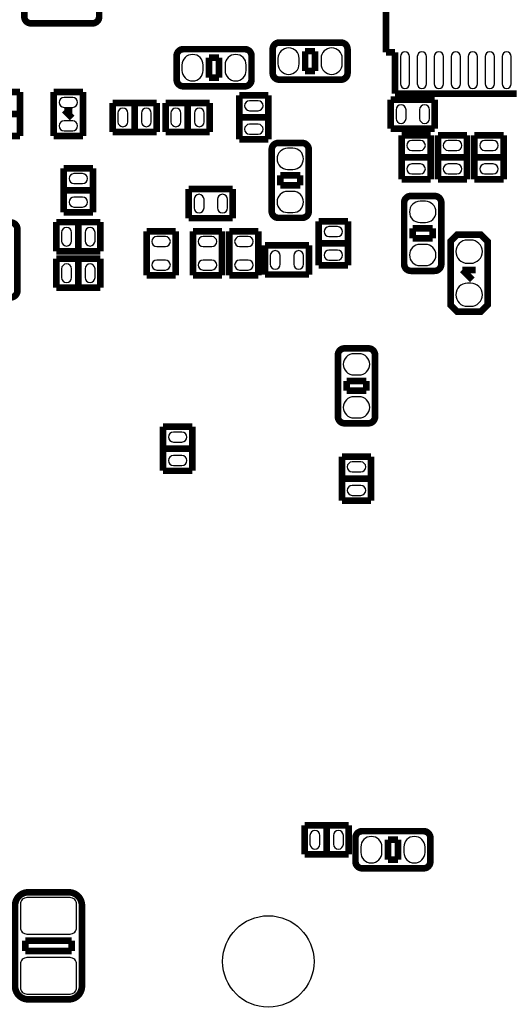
# Model space of a CAD drawing. Extents: x 0 to 181, y -28 to 74.
# Tile 3 of 13: x 31 to 50, y 16 to 54. Entities that reach past the tile are written whole.
import ezdxf

# ---------------------------------------------------------------- set-up
doc = ezdxf.new("R2010")
doc.units = 0
doc.layers.add('DXF_BOT', color=7, linetype='CONTINUOUS')

msp = doc.modelspace()

# ---------------------------------------------------------------- linework, layer by layer
at = {"layer": 'DXF_BOT', "const_width": 0.254}
for points in [[(44.694094, 57.063894), (44.694094, 52.410106)], [(41.9735, 52.451), (41.5925, 52.451)], [(41.5925, 52.451), (41.5925, 51.689)], [(41.9735, 51.689), (41.9735, 52.451)], [(44.694094, 52.410106), (45.040042, 52.410106)], [(45.040042, 52.410106), (45.040042, 50.820828)], [(38.2905, 52.197), (37.9095, 52.197)], [(37.9095, 52.197), (37.9095, 51.435)], [(38.2905, 51.435), (38.2905, 52.197)], [(41.5925, 51.689), (41.9735, 51.689)], [(37.9095, 51.435), (38.2905, 51.435)], [(30.6578, 50.881788), (29.5402, 50.881788)], [(30.6578, 49.194212), (30.6578, 50.881788)], [(31.9532, 50.881788), (31.9532, 49.194212)], [(33.0708, 50.881788), (31.9532, 50.881788)], [(33.0708, 49.194212), (33.0708, 50.881788)], [(45.040042, 50.820828), (49.701958, 50.820828)], [(34.208212, 50.4698), (34.208212, 49.3522)], [(35.895788, 50.4698), (34.208212, 50.4698)], [(35.052, 50.4698), (35.052, 49.3522)], [(35.895788, 49.3522), (35.895788, 50.4698)], [(36.240212, 50.4698), (36.240212, 49.3522)], [(37.927788, 50.4698), (36.240212, 50.4698)], [(37.084, 49.3522), (37.084, 50.4698)], [(37.927788, 49.3522), (37.927788, 50.4698)], [(40.1828, 50.754788), (39.0652, 50.754788)], [(39.0652, 50.754788), (39.0652, 49.067212)], [(40.1828, 49.067212), (40.1828, 50.754788)], [(46.563788, 50.5968), (44.876212, 50.5968)], [(44.876212, 50.5968), (44.876212, 49.4792)], [(46.563788, 49.4792), (46.563788, 50.5968)], [(32.662114, 49.887886), (32.361886, 50.188114)], [(32.361886, 50.188114), (32.662114, 50.188114)], [(29.5402, 50.038), (30.6578, 50.038)], [(39.0652, 49.911), (40.1828, 49.911)], [(34.208212, 49.3522), (35.895788, 49.3522)], [(36.240212, 49.3522), (37.927788, 49.3522)], [(44.876212, 49.4792), (46.563788, 49.4792)], [(29.5402, 49.194212), (30.6578, 49.194212)], [(31.9532, 49.194212), (33.0708, 49.194212)], [(39.0652, 49.067212), (40.1828, 49.067212)], [(45.2882, 49.230788), (45.2882, 47.543212)], [(46.4058, 49.230788), (45.2882, 49.230788)], [(46.4058, 47.543212), (46.4058, 49.230788)], [(46.6852, 49.230788), (46.6852, 47.543212)], [(47.8028, 49.230788), (46.6852, 49.230788)], [(47.8028, 47.543212), (47.8028, 49.230788)], [(48.0822, 49.230788), (48.0822, 47.543212)], [(49.1998, 49.230788), (48.0822, 49.230788)], [(49.1998, 47.543212), (49.1998, 49.230788)], [(46.4058, 48.387), (45.2882, 48.387)], [(47.8028, 48.387), (46.6852, 48.387)], [(49.1998, 48.387), (48.0822, 48.387)], [(33.4518, 47.960788), (32.3342, 47.960788)], [(32.3342, 47.960788), (32.3342, 46.273212)], [(33.4518, 46.273212), (33.4518, 47.960788)], [(40.64, 47.6885), (40.64, 47.3075)], [(41.402, 47.6885), (40.64, 47.6885)], [(41.402, 47.3075), (41.402, 47.6885)], [(45.2882, 47.543212), (46.4058, 47.543212)], [(46.6852, 47.543212), (47.8028, 47.543212)], [(48.0822, 47.543212), (49.1998, 47.543212)], [(32.3342, 47.117), (33.4518, 47.117)], [(38.816788, 47.1678), (37.129212, 47.1678)], [(37.129212, 47.1678), (37.129212, 46.0502)], [(38.816788, 46.0502), (38.816788, 47.1678)], [(40.64, 47.3075), (41.402, 47.3075)], [(32.3342, 46.273212), (33.4518, 46.273212)], [(37.129212, 46.0502), (38.816788, 46.0502)], [(43.2308, 45.928788), (42.1132, 45.928788)], [(42.1132, 45.928788), (42.1132, 44.241212)], [(43.2308, 44.241212), (43.2308, 45.928788)], [(32.049212, 45.8978), (32.049212, 44.7802)], [(33.736788, 45.8978), (32.049212, 45.8978)], [(32.893, 44.7802), (32.893, 45.8978)], [(33.736788, 44.7802), (33.736788, 45.8978)], [(35.5092, 45.547788), (35.5092, 43.860212)], [(36.6268, 45.547788), (35.5092, 45.547788)], [(36.6268, 43.860212), (36.6268, 45.547788)], [(37.2872, 45.547788), (37.2872, 43.860212)], [(38.4048, 45.547788), (37.2872, 45.547788)], [(38.4048, 43.860212), (38.4048, 45.547788)], [(38.6842, 45.547788), (38.6842, 43.860212)], [(39.8018, 45.547788), (38.6842, 45.547788)], [(39.8018, 43.860212), (39.8018, 45.547788)], [(45.72, 45.6565), (45.72, 45.2755)], [(46.482, 45.6565), (45.72, 45.6565)], [(46.482, 45.2755), (46.482, 45.6565)], [(45.72, 45.2755), (46.482, 45.2755)], [(41.737788, 45.0088), (40.050212, 45.0088)], [(40.050212, 45.0088), (40.050212, 43.8912)], [(41.737788, 43.8912), (41.737788, 45.0088)], [(42.1132, 45.085), (43.2308, 45.085)], [(32.049212, 44.7802), (33.736788, 44.7802)], [(32.049212, 44.5008), (32.049212, 43.3832)], [(33.736788, 44.5008), (32.049212, 44.5008)], [(32.893, 43.3832), (32.893, 44.5008)], [(33.736788, 43.3832), (33.736788, 44.5008)], [(42.1132, 44.241212), (43.2308, 44.241212)], [(47.625, 44.069), (48.133, 44.069)], [(48.006, 43.688), (47.625, 44.069)], [(35.5092, 43.860212), (36.6268, 43.860212)], [(37.2872, 43.860212), (38.4048, 43.860212)], [(38.6842, 43.860212), (39.8018, 43.860212)], [(40.050212, 43.8912), (41.737788, 43.8912)], [(32.049212, 43.3832), (33.736788, 43.3832)], [(43.18, 39.8145), (43.18, 39.4335)], [(43.942, 39.8145), (43.18, 39.8145)], [(43.942, 39.4335), (43.942, 39.8145)], [(43.18, 39.4335), (43.942, 39.4335)], [(37.2618, 38.054788), (36.1442, 38.054788)], [(36.1442, 38.054788), (36.1442, 36.367212)], [(37.2618, 36.367212), (37.2618, 38.054788)], [(36.1442, 37.211), (37.2618, 37.211)], [(43.0022, 36.911788), (43.0022, 35.224212)], [(44.1198, 36.911788), (43.0022, 36.911788)], [(44.1198, 35.224212), (44.1198, 36.911788)], [(36.1442, 36.367212), (37.2618, 36.367212)], [(44.1198, 36.068), (43.0022, 36.068)], [(43.0022, 35.224212), (44.1198, 35.224212)], [(41.574212, 22.7838), (41.574212, 21.6662)], [(43.261788, 22.7838), (41.574212, 22.7838)], [(42.418, 21.6662), (42.418, 22.7838)], [(43.261788, 21.6662), (43.261788, 22.7838)], [(45.1485, 22.225), (44.7675, 22.225)], [(44.7675, 22.225), (44.7675, 21.463)], [(45.1485, 21.463), (45.1485, 22.225)], [(41.574212, 21.6662), (43.261788, 21.6662)], [(44.7675, 21.463), (45.1485, 21.463)], [(32.639, 18.360898), (30.861, 18.360898)], [(30.861, 18.360898), (30.861, 17.961102)], [(32.639, 17.961102), (32.639, 18.360898)], [(30.861, 17.961102), (32.639, 17.961102)]]:
    msp.add_lwpolyline(points, dxfattribs=at)
for points in [[(30.8229, 53.7718), (30.8229, 54.6862, -0.414214), (31.0769, 54.9402), (33.4391, 54.9402, -0.414214), (33.6931, 54.6862), (33.6931, 53.7718, -0.414214), (33.4391, 53.5178), (31.0769, 53.5178, -0.414214), (30.8229, 53.7718)], [(43.2181, 52.5272), (43.2181, 51.6128, -0.414214), (42.9641, 51.3588), (40.6019, 51.3588, -0.414214), (40.3479, 51.6128), (40.3479, 52.5272, -0.414214), (40.6019, 52.7812), (42.9641, 52.7812, -0.414214), (43.2181, 52.5272)], [(39.5351, 52.2732), (39.5351, 51.3588, -0.414214), (39.2811, 51.1048), (36.9189, 51.1048, -0.414214), (36.6649, 51.3588), (36.6649, 52.2732, -0.414214), (36.9189, 52.5272), (39.2811, 52.5272, -0.414214), (39.5351, 52.2732)], [(40.5638, 48.9331), (41.4782, 48.9331, -0.414214), (41.7322, 48.6791), (41.7322, 46.3169, -0.414214), (41.4782, 46.0629), (40.5638, 46.0629, -0.414214), (40.3098, 46.3169), (40.3098, 48.6791, -0.414214), (40.5638, 48.9331)], [(45.6438, 46.9011), (46.5582, 46.9011, -0.414214), (46.8122, 46.6471), (46.8122, 44.2849, -0.414214), (46.5582, 44.0309), (45.6438, 44.0309, -0.414214), (45.3898, 44.2849), (45.3898, 46.6471, -0.414214), (45.6438, 46.9011)], [(30.3022, 43.0149), (29.3878, 43.0149, -0.414214), (29.1338, 43.2689), (29.1338, 45.6311, -0.414214), (29.3878, 45.8851), (30.3022, 45.8851, -0.414214), (30.5562, 45.6311), (30.5562, 43.2689, -0.414214), (30.3022, 43.0149)], [(43.1038, 41.0591), (44.0182, 41.0591, -0.414214), (44.2722, 40.8051), (44.2722, 38.4429, -0.414214), (44.0182, 38.1889), (43.1038, 38.1889, -0.414214), (42.8498, 38.4429), (42.8498, 40.8051, -0.414214), (43.1038, 41.0591)], [(46.3931, 22.3012), (46.3931, 21.3868, -0.414214), (46.1391, 21.1328), (43.7769, 21.1328, -0.414214), (43.5229, 21.3868), (43.5229, 22.3012, -0.414214), (43.7769, 22.5552), (46.1391, 22.5552, -0.414214), (46.3931, 22.3012)], [(30.9753, 16.109188), (32.5247, 16.109188, 0.414214), (33.0327, 16.617188), (33.0327, 19.704812, 0.414214), (32.5247, 20.212812), (30.9753, 20.212812, 0.414214), (30.4673, 19.704812), (30.4673, 16.617188, 0.414214), (30.9753, 16.109188)]]:
    msp.add_lwpolyline(points, format="xyb", close=True, dxfattribs=at)
at = {"layer": 'DXF_BOT'}
for points in [[(41.3639, 51.9684), (41.3639, 52.1716, 1), (40.5511, 52.1716), (40.5511, 51.9684, 1)], [(43.0149, 51.9684), (43.0149, 52.1716, 1), (42.2021, 52.1716), (42.2021, 51.9684, 1)], [(37.6809, 51.7144), (37.6809, 51.9176, 1), (36.8681, 51.9176), (36.8681, 51.7144, 1)], [(39.3319, 51.7144), (39.3319, 51.9176, 1), (38.5191, 51.9176), (38.5191, 51.7144, 1)], [(45.243242, 52.243228), (45.243242, 51.201828, 1), (45.598842, 51.201828), (45.598842, 52.243228, 1)], [(45.893228, 52.243228), (45.893228, 51.201828, 1), (46.248828, 51.201828), (46.248828, 52.243228, 1)], [(46.543214, 52.243228), (46.543214, 51.201828, 1), (46.898814, 51.201828), (46.898814, 52.243228, 1)], [(47.1932, 52.243228), (47.1932, 51.201828, 1), (47.5488, 51.201828), (47.5488, 52.243228, 1)], [(47.843186, 52.243228), (47.843186, 51.201828, 1), (48.198786, 51.201828), (48.198786, 52.243228, 1)], [(48.493172, 52.243228), (48.493172, 51.201828, 1), (48.848772, 51.201828), (48.848772, 52.243228, 1)], [(49.143158, 52.243228), (49.143158, 51.201828, 1), (49.498758, 51.201828), (49.498758, 52.243228, 1)], [(32.6771, 50.678588), (32.3469, 50.678588, 1), (32.3469, 50.297588), (32.6771, 50.297588, 1)], [(34.792412, 49.7459), (34.792412, 50.0761, 1), (34.411412, 50.0761), (34.411412, 49.7459, 1)], [(35.692588, 49.7459), (35.692588, 50.0761, 1), (35.311588, 50.0761), (35.311588, 49.7459, 1)], [(36.443412, 50.0761), (36.443412, 49.7459, 1), (36.824412, 49.7459), (36.824412, 50.0761, 1)], [(37.343588, 50.0761), (37.343588, 49.7459, 1), (37.724588, 49.7459), (37.724588, 50.0761, 1)], [(39.7891, 50.551588), (39.4589, 50.551588, 1), (39.4589, 50.170588), (39.7891, 50.170588, 1)], [(45.460412, 49.8729), (45.460412, 50.2031, 1), (45.079412, 50.2031), (45.079412, 49.8729, 1)], [(46.360588, 49.8729), (46.360588, 50.2031, 1), (45.979588, 50.2031), (45.979588, 49.8729, 1)], [(32.6771, 49.778412), (32.3469, 49.778412, 1), (32.3469, 49.397412), (32.6771, 49.397412, 1)], [(39.7891, 49.651412), (39.4589, 49.651412, 1), (39.4589, 49.270412), (39.7891, 49.270412, 1)], [(41.1226, 48.7299), (40.9194, 48.7299, 1), (40.9194, 47.9171), (41.1226, 47.9171, 1)], [(45.6819, 48.646588), (46.0121, 48.646588, 1), (46.0121, 49.027588), (45.6819, 49.027588, 1)], [(47.0789, 48.646588), (47.4091, 48.646588, 1), (47.4091, 49.027588), (47.0789, 49.027588, 1)], [(48.4759, 48.646588), (48.8061, 48.646588, 1), (48.8061, 49.027588), (48.4759, 49.027588, 1)], [(45.6819, 47.746412), (46.0121, 47.746412, 1), (46.0121, 48.127412), (45.6819, 48.127412, 1)], [(47.0789, 47.746412), (47.4091, 47.746412, 1), (47.4091, 48.127412), (47.0789, 48.127412, 1)], [(48.4759, 47.746412), (48.8061, 47.746412, 1), (48.8061, 48.127412), (48.4759, 48.127412, 1)], [(33.0581, 47.757588), (32.7279, 47.757588, 1), (32.7279, 47.376588), (33.0581, 47.376588, 1)], [(33.0581, 46.857412), (32.7279, 46.857412, 1), (32.7279, 46.476412), (33.0581, 46.476412, 1)], [(37.713412, 46.4439), (37.713412, 46.7741, 1), (37.332412, 46.7741), (37.332412, 46.4439, 1)], [(38.613588, 46.4439), (38.613588, 46.7741, 1), (38.232588, 46.7741), (38.232588, 46.4439, 1)], [(41.1226, 47.0789), (40.9194, 47.0789, 1), (40.9194, 46.2661), (41.1226, 46.2661, 1)], [(46.2026, 46.6979), (45.9994, 46.6979, 1), (45.9994, 45.8851), (46.2026, 45.8851, 1)], [(32.252412, 45.5041), (32.252412, 45.1739, 1), (32.633412, 45.1739), (32.633412, 45.5041, 1)], [(33.152588, 45.5041), (33.152588, 45.1739, 1), (33.533588, 45.1739), (33.533588, 45.5041, 1)], [(42.8371, 45.725588), (42.5069, 45.725588, 1), (42.5069, 45.344588), (42.8371, 45.344588, 1)], [(35.9029, 44.963588), (36.2331, 44.963588, 1), (36.2331, 45.344588), (35.9029, 45.344588, 1)], [(38.0111, 45.344588), (37.6809, 45.344588, 1), (37.6809, 44.963588), (38.0111, 44.963588, 1)], [(39.4081, 45.344588), (39.0779, 45.344588, 1), (39.0779, 44.963588), (39.4081, 44.963588, 1)], [(46.2026, 45.0469), (45.9994, 45.0469, 1), (45.9994, 44.2341), (46.2026, 44.2341, 1)], [(47.9425, 45.212), (47.8155, 45.212, 1), (47.8155, 44.323), (47.9425, 44.323, 1)], [(40.634412, 44.2849), (40.634412, 44.6151, 1), (40.253412, 44.6151), (40.253412, 44.2849, 1)], [(41.534588, 44.2849), (41.534588, 44.6151, 1), (41.153588, 44.6151), (41.153588, 44.2849, 1)], [(42.8371, 44.825412), (42.5069, 44.825412, 1), (42.5069, 44.444412), (42.8371, 44.444412, 1)], [(32.252412, 44.1071), (32.252412, 43.7769, 1), (32.633412, 43.7769), (32.633412, 44.1071, 1)], [(33.152588, 44.1071), (33.152588, 43.7769, 1), (33.533588, 43.7769), (33.533588, 44.1071, 1)], [(35.9029, 44.063412), (36.2331, 44.063412, 1), (36.2331, 44.444412), (35.9029, 44.444412, 1)], [(38.0111, 44.444412), (37.6809, 44.444412, 1), (37.6809, 44.063412), (38.0111, 44.063412, 1)], [(39.4081, 44.444412), (39.0779, 44.444412, 1), (39.0779, 44.063412), (39.4081, 44.063412, 1)], [(47.9425, 43.561), (47.8155, 43.561, 1), (47.8155, 42.672), (47.9425, 42.672, 1)], [(43.6626, 40.8559), (43.4594, 40.8559, 1), (43.4594, 40.0431), (43.6626, 40.0431, 1)], [(43.6626, 39.2049), (43.4594, 39.2049, 1), (43.4594, 38.3921), (43.6626, 38.3921, 1)], [(36.8681, 37.851588), (36.5379, 37.851588, 1), (36.5379, 37.470588), (36.8681, 37.470588, 1)], [(36.8681, 36.951412), (36.5379, 36.951412, 1), (36.5379, 36.570412), (36.8681, 36.570412, 1)], [(43.3959, 36.327588), (43.7261, 36.327588, 1), (43.7261, 36.708588), (43.3959, 36.708588, 1)], [(43.3959, 35.427412), (43.7261, 35.427412, 1), (43.7261, 35.808412), (43.3959, 35.808412, 1)], [(41.777412, 22.3901), (41.777412, 22.0599, 1), (42.158412, 22.0599), (42.158412, 22.3901, 1)], [(42.677588, 22.3901), (42.677588, 22.0599, 1), (43.058588, 22.0599), (43.058588, 22.3901, 1)], [(44.5389, 21.7424), (44.5389, 21.9456, 1), (43.7261, 21.9456), (43.7261, 21.7424, 1)], [(46.1899, 21.7424), (46.1899, 21.9456, 1), (45.3771, 21.9456), (45.3771, 21.7424, 1)], [(32.8295, 18.866612), (32.8295, 19.755612, 0.414214), (32.5755, 20.009612), (30.9245, 20.009612, 0.414214), (30.6705, 19.755612), (30.6705, 18.866612, 0.414214), (30.9245, 18.612612), (32.5755, 18.612612, 0.414214), (32.8295, 18.866612)], [(32.8295, 16.566388), (32.8295, 17.455388, 0.414214), (32.5755, 17.709388), (30.9245, 17.709388, 0.414214), (30.6705, 17.455388), (30.6705, 16.566388, 0.414214), (30.9245, 16.312388), (32.5755, 16.312388, 0.414214), (32.8295, 16.566388)]]:
    msp.add_lwpolyline(points, format="xyb", close=True, dxfattribs=at)
at = {"layer": 'DXF_BOT', "const_width": 0.254}
msp.add_lwpolyline([(47.4218, 45.4152), (48.3362, 45.4152), (48.5902, 45.1612), (48.5902, 42.7228), (48.3362, 42.4688), (47.4218, 42.4688), (47.1678, 42.7228), (47.1678, 45.1612)], close=True, dxfattribs=at)
at = {"layer": 'DXF_BOT'}
msp.add_circle((40.18026, 17.561306), 1.7526, dxfattribs=at)

doc.saveas('drawing.dxf')
